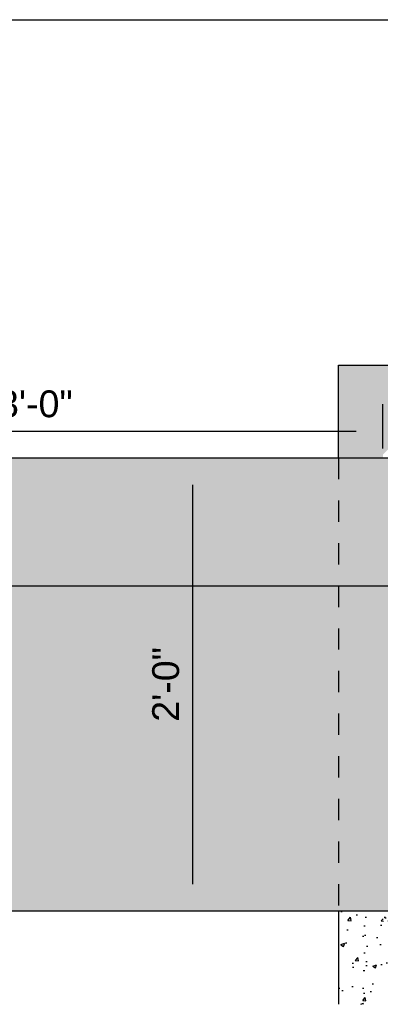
# Model space of a CAD drawing. Header units: feet. Extents: x 6 to 192, y 3 to 30.
# Tile 13 of 30: x 47.32 to 49.01, y 19.75 to 24.37. Entities that reach past the tile are written whole.
import ezdxf

# ---------------------------------------------------------------- set-up
doc = ezdxf.new("R2010")
doc.units = ezdxf.units.FT
doc.header["$MEASUREMENT"] = 0
doc.linetypes.add('HIDDEN', pattern=[0.375, 0.25, -0.125])
doc.layers.add('COLUMNS', color=6, linetype='Continuous', plot=False)
for name, color, linetype in [('D-HATCH-SOLID', 255, 'Continuous'), ('D-TEXT', 9, 'Continuous'), ('DETAIL', 50, 'Continuous'), ('P-HATCH', 247, 'Continuous')]:
    doc.layers.add(name, color=color, linetype=linetype)
doc.styles.get("Standard").update_dxf_attribs({"font": 'ARIAL_0.TTF'})
doc.dimstyles.get("Standard").update_dxf_attribs({"dimtxt": 0.18, "dimasz": 0.18, "dimexe": 0.18, "dimexo": 0.0625, "dimgap": 0.09, "dimtad": 0, "dimtih": 1, "dimtoh": 1, "dimdec": 4, "dimzin": 0, "dimdsep": 46, "dimtxsty": 'Standard', "dimcen": 0.09, "dimadec": 0, "dimazin": 0, "dimtfac": 1, "dimtdec": 4, "dimtofl": 0, "dimtmove": 0, "dimatfit": 3, "dimfxl": 1, "dimtolj": 1, "dimtzin": 0, "dimarcsym": 0})
pattern_1 = [(50, (0, 0), (0.17931505, -0.01568803), [0.01875, -0.20625]), (355, (0, 0), (-0.03468783, 0.18804803), [0.015, -0.165]), (100.45144, (0.01494, -0.0013), (0.1446272, 0.17236), [0.01593505, -0.17528553]), (46.1842, (0, 0.05), (0.2668103, -0.0413798), [0.028125, -0.309375]), (96.63564, (0.02223, 0.04655), (0.2336655, 0.2435297), [0.0239026, -0.2629284]), (351.18416, (0, 0.05), (0.2336655, 0.2435297), [0.0225, -0.2475]), (21, (0.025, 0.0375), (0.14922676, -0.10065472), [0.01875, -0.20625]), (326, (0.025, 0.0375), (0.06082883, 0.1812875), [0.015, -0.165]), (71.45144, (0.03744, 0.02911), (0.2100556, 0.0806328), [0.01593505, -0.17528553]), (37.5, (0, 0), (0.003039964, 0.083223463), [0, -0.163, 0, -0.1675, 0, -0.165625]), (7.5, (0, 0), (0.06576738, 0.09860293), [0, -0.0955, 0, -0.15925, 0, -0.063125]), (327.5, (-0.05575, 0), (0.13345561, -0.00563872), [0, -0.0625, 0, -0.195, 0, -0.25875]), (317.5, (-0.08075, 0), (0.14579654, 0.02502625), [0, -0.08125, 0, -0.1295, 0, -0.18375])]

# ---------------------------------------------------------------- blocks, each defined once
blk = doc.blocks.new('*D20')
at = {"layer": 'D-TEXT', "color": 0, "linetype": 'Continuous', "lineweight": -2, "transparency": 16777216}
blk.add_line((48.1306, 20.318), (48.1306, 22.192), dxfattribs=at)
at = {"layer": 'D-TEXT', "color": 0, "linetype": 'Continuous', "transparency": 16777216}
for points in [[(48.1096, 22.192), (48.1516, 22.192), (48.1306, 22.318)], [(48.1096, 20.318), (48.1516, 20.318), (48.1306, 20.192)]]:
    blk.add_solid(points, dxfattribs=at)
at = {"layer": 'Defpoints', "color": 0, "linetype": 'Continuous', "transparency": 16777216}
for p in [(48.1306, 22.318), (48.8137, 22.318), (48.8137, 20.192)]:
    blk.add_point(p, dxfattribs=at)
at = {"layer": 'D-TEXT', "color": 0, "linetype": 'Continuous', "transparency": 16777216, "insert": (48.0032, 21.255), "char_height": 0.126, "attachment_point": 5, "rotation": 90}
blk.add_mtext('\\A1;2\'-0"', dxfattribs=at)
blk = doc.blocks.new('*D23')
at = {"layer": 'D-TEXT', "color": 0, "lineweight": -2, "transparency": 16777216}
for p, q in [((45.8138, 22.3618), (45.8138, 22.5695)), ((49.0212, 22.3618), (49.0212, 22.5695)), ((45.9398, 22.4435), (48.8952, 22.4435))]:
    blk.add_line(p, q, dxfattribs=at)
at = {"layer": 'D-TEXT', "color": 0, "transparency": 16777216}
for points in [[(45.9398, 22.4645), (45.9398, 22.4225), (45.8138, 22.4435)], [(48.8952, 22.4645), (48.8952, 22.4225), (49.0212, 22.4435)]]:
    blk.add_solid(points, dxfattribs=at)
at = {"layer": 'Defpoints', "color": 0, "transparency": 16777216}
for p in [(49.0212, 22.4435), (45.8138, 22.318), (49.0212, 22.318)]:
    blk.add_point(p, dxfattribs=at)
at = {"layer": 'D-TEXT', "color": 0, "transparency": 16777216, "insert": (47.3916, 22.5708), "char_height": 0.126, "attachment_point": 5}
blk.add_mtext('\\A1;3\'-0"', dxfattribs=at)

msp = doc.modelspace()

# ---------------------------------------------------------------- hatches: boundary and pattern name
at = {"layer": 'D-HATCH-SOLID'}
h = msp.add_hatch(color=256, dxfattribs=at)
h.dxf.hatch_style = 1
edge = h.paths.add_edge_path()
edge.add_arc((49.21868, 21.65436), 0.05466, 1.36022, 45.13589)
edge.add_arc((49.31827, 21.73932), 0.07655, 180.64003, 217.14189, ccw=False)
edge.add_line((49.24172, 21.73847), (49.24172, 22.28288))
edge.add_arc((49.27689, 22.28288), 0.03517, 104.4376, 180, ccw=False)
edge.add_line((49.26812, 22.31694), (49.26712, 22.318))
edge.add_line((49.26712, 22.318), (45.81373, 22.318))
edge.add_line((45.81373, 22.318), (45.81373, 20.19198))
edge.add_line((45.81373, 20.19198), (49.29925, 20.19198))
edge.add_arc((49.30599, 20.22395), 0.03268, 181.85797, 258.08786, ccw=False)
edge.add_line((49.27333, 20.2229), (49.27333, 21.65565))
at = {"layer": 'P-HATCH'}
h = msp.add_hatch(dxfattribs=at)
h.set_pattern_fill('AR-CONC', color=256, scale=0.025)
h.set_pattern_definition(pattern_1)
edge = h.paths.add_edge_path()
edge.add_line((55.89455, 22.75351), (51.89475, 22.75351))
edge.add_line((51.89475, 22.75351), (48.81373, 22.75351))
edge.add_line((48.81373, 22.75351), (48.81373, 22.318))
edge.add_line((48.81373, 22.318), (49.02122, 22.318))
edge.add_line((49.02122, 22.318), (49.02122, 22.33364))
edge.add_arc((49.23122, 22.3363), 0.21002, 90.23903, 180.72352, ccw=False)
edge.add_line((49.23035, 22.54631), (52.35414, 22.54631))
edge.add_line((52.35414, 22.54631), (55.47618, 22.54631))
edge.add_arc((55.47705, 22.3363), 0.21002, 0.72352, 90.23903, ccw=False)
edge.add_line((55.68705, 22.33895), (55.68705, 22.318))
edge.add_line((55.68705, 22.318), (55.89455, 22.318))
edge.add_line((55.89455, 22.318), (55.89455, 22.75351))
h = msp.add_hatch(dxfattribs=at)
h.set_pattern_fill('AR-CONC', color=256, scale=0.025)
h.set_pattern_definition(pattern_1)
edge = h.paths.add_edge_path()
edge.add_line((50.84889, 19.96298), (49.23035, 19.96298))
edge.add_arc((49.23431, 20.17606), 0.21312, 181.06192, 268.93519, ccw=False)
edge.add_line((49.02122, 20.17211), (49.02122, 20.19198))
edge.add_line((49.02122, 20.19198), (48.81373, 20.19198))
edge.add_line((48.81373, 20.19198), (48.81373, 19.75351))
edge.add_line((48.81373, 19.75351), (50.84876, 19.75366))
edge.add_line((50.84876, 19.75366), (50.84889, 19.96298))

# ---------------------------------------------------------------- linework, layer by layer
at = {"layer": 'COLUMNS', "color": 4}
msp.add_lwpolyline([(37.09752, 3.37445), (37.09752, 24.37445), (67.59752, 24.37445), (67.59752, 3.37445)], close=True, dxfattribs=at)
at = {"layer": 'DETAIL', "linetype": 'Continuous'}
msp.add_line((48.81373, 22.318), (48.81373, 22.75351), dxfattribs=at)
for points in [[(48.81373, 22.75351), (52.35414, 22.75351)], [(45.81373, 22.318), (49.27509, 22.318)], [(45.81373, 21.71739), (49.24494, 21.71739)], [(45.81373, 20.19198), (49.29925, 20.19198)], [(48.81373, 20.19198), (48.81373, 19.75351)]]:
    msp.add_lwpolyline(points, dxfattribs=at)
at = {"layer": 'P-HATCH', "linetype": 'HIDDEN', "ltscale": 0.1}
msp.add_lwpolyline([(48.81373, 22.318), (48.81373, 20.19198)], dxfattribs=at)

# ---------------------------------------------------------------- dimensions: what is measured, and where the dimension line sits
at = {"layer": 'D-TEXT'}
dim = msp.add_linear_dim(base=(49.02122, 22.44346), p1=(45.81375, 22.318), p2=(49.02122, 22.318), angle=0, text='3\'-0"', dimstyle='Standard', override={"dimscale": 0.7, "dimtad": 1, "dimtih": 0, "dimtoh": 0, "dimse1": 0, "dimse2": 0}, dxfattribs=at)
dim.commit()
dim.dimension.update_dxf_attribs({"geometry": '*D23', "text_midpoint": (47.39155, 22.44346), "dimtype": 161})
at = {"layer": 'D-TEXT', "linetype": 'Continuous'}
dim = msp.add_linear_dim(base=(48.13057, 22.318), p1=(48.81373, 20.19198), p2=(48.81373, 22.318), angle=90, text='2\'-0"', dimstyle='Standard', override={"dimscale": 0.7, "dimtad": 1, "dimtih": 0, "dimtoh": 0, "dimse1": 1, "dimse2": 1}, dxfattribs=at)
dim.commit()
dim.dimension.update_dxf_attribs({"geometry": '*D20', "text_midpoint": (48.13057, 21.25499), "dimtype": 161})

doc.saveas('drawing.dxf')
